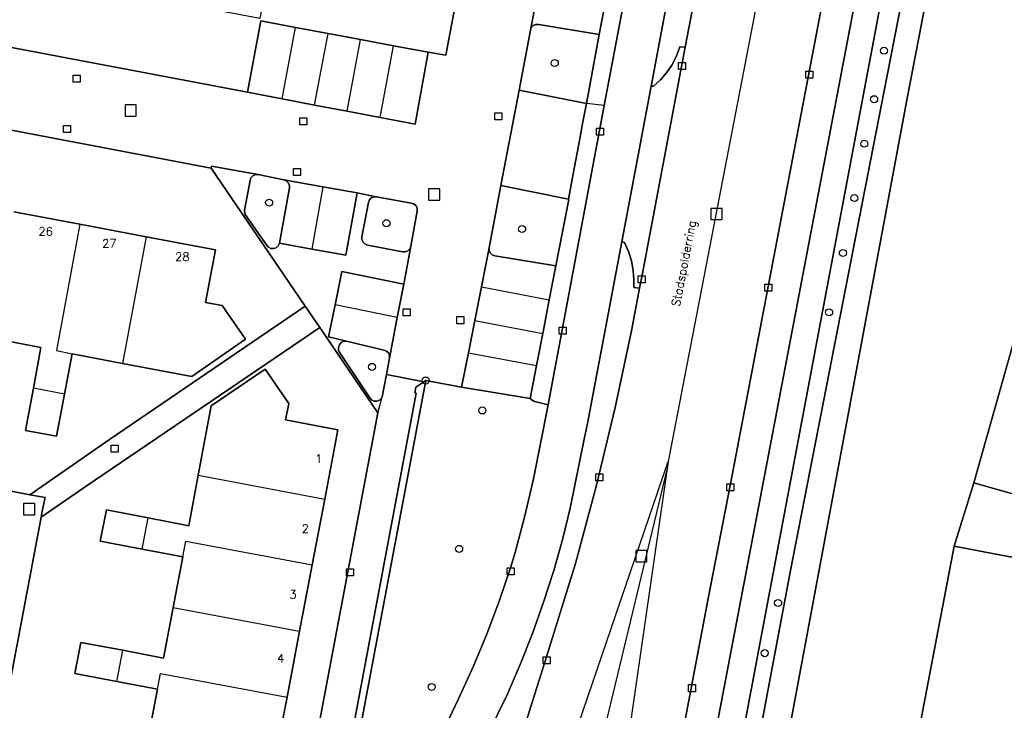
# Model space of a CAD drawing. Header units: metres. Extents: x 108000 to 109000, y 423600 to 424200.
# Tile 77 of 106: x 108860 to 108930, y 423775 to 423824. Entities that reach past the tile are written whole.
import ezdxf

# ---------------------------------------------------------------- set-up
doc = ezdxf.new("R2010")
doc.units = ezdxf.units.M
doc.header["$MEASUREMENT"] = 0
for name, color, linetype in [('Erf', 10, 'Continuous'), ('Fietspad', 10, 'Continuous'), ('groenvoorziening', 10, 'Continuous'), ('Huisnummers', 10, 'Continuous'), ('Inrit', 10, 'Continuous'), ('inspectie- _rioolput', 10, 'Continuous'), ('kolk', 10, 'Continuous'), ('oever_ slootkant', 10, 'Continuous'), ('onverhard', 10, 'Continuous'), ('open verharding', 10, 'Continuous'), ('Openbare_ruimtenaam', 10, 'Continuous'), ('pand', 10, 'Continuous'), ('Parkeervlak', 10, 'Continuous'), ('rijbaan lokale weg', 10, 'Continuous'), ('vegetatieobject', 10, 'Continuous'), ('Voetgangersgebied', 10, 'Continuous'), ('Voetpad', 10, 'Continuous'), ('Walbescherming', 10, 'Continuous'), ('waterloop_ sloot', 10, 'Continuous'), ('Wegmarkering', 10, 'Continuous')]:
    doc.layers.add(name, color=color, linetype=linetype)
doc.styles.get("Standard").update_dxf_attribs({"font": 'txt.shx'})

msp = doc.modelspace()

# ---------------------------------------------------------------- linework, layer by layer
at = {"layer": 'Erf', "color": 52, "true_color": 0xd2d200}
for points in [[(108895.188, 423850.532), (108890.633, 423826.469), (108877.828, 423828.906), (108876.867, 423823.906), (108841.195, 423830.655), (108840.906, 423830.717), (108840.882, 423830.593), (108839.92, 423825.513), (108875.997, 423818.648), (108876.936, 423823.747), (108879.428, 423823.281), (108881.74, 423822.848), (108884.056, 423822.414), (108886.41, 423821.974), (108888.886, 423821.51), (108890.147, 423821.285), (108895.111, 423847.643), (108897.781, 423847.118), (108898.972, 423848.382), (108899.224, 423849.758)], [(108880.109, 423803.393), (108873.396, 423813.241), (108859.776, 423815.83), (108847.219, 423818.232), (108837.35, 423811.448), (108842.444, 423804), (108842.608, 423804.111), (108851, 423791.781), (108860.461, 423789.938), (108866.156, 423793.875), (108880.109, 423803.393)], [(108859.32, 423810.125), (108864.039, 423809.25), (108868.773, 423808.344), (108873.711, 423807.406), (108873, 423803.656), (108874.18, 423803.438), (108875.852, 423801.031), (108872.023, 423798.375), (108867.078, 423799.313), (108863.477, 423800), (108862.93, 423797.125), (108862.367, 423794.125), (108860.141, 423794.531), (108860.711, 423797.531), (108861.25, 423800.438), (108857.633, 423801.125)], [(108885.291, 423795.792), (108881.148, 423801.87), (108864.398, 423790.5), (108861.259, 423788.329), (108857.696, 423769.555), (108866.102, 423757.294), (108871.345, 423749.665), (108871.497, 423749.793), (108877.485, 423753.937), (108877.895, 423756.042), (108877.791, 423756.103), (108885.291, 423795.792)], [(108868.891, 423772.469), (108869.57, 423776.063), (108866.68, 423776.625), (108863.68, 423777.188), (108864.109, 423779.406), (108867.102, 423778.844), (108870, 423778.281), (108870.68, 423781.906), (108871.367, 423785.5), (108868.477, 423786.063), (108865.477, 423786.625), (108865.922, 423788.875), (108868.898, 423788.281), (108871.797, 423787.719), (108872.477, 423791.344), (108873.406, 423796.281), (108877.25, 423798.906), (108878.93, 423796.438), (108878.711, 423795.281), (108882.43, 423794.563), (108881.5, 423789.625), (108880.602, 423784.938), (108879.703, 423780.219), (108878.813, 423775.5), (108877.906, 423770.813)], [(108942.564, 423786.525), (108943.539, 423791.675), (108942.379, 423793.987), (108942.383, 423794.125), (108940.68, 423794.594), (108938.703, 423787.688), (108927.828, 423790.781), (108926.406, 423786.281), (108937.492, 423784.156), (108936.219, 423777.563), (108940.683, 423776.702), (108942.564, 423786.525)]]:
    msp.add_lwpolyline(points, dxfattribs=at)
at = {"layer": 'Fietspad', "color": 255}
for points in [[(108908.476, 423738.855), (108908.609, 423738.301), (108908.036, 423743.253), (108907.94, 423743.972), (108907.574, 423746.973), (108907.455, 423747.635), (108907.373, 423748.303), (108907.327, 423748.974), (108907.317, 423749.646), (108907.344, 423750.318), (108907.408, 423750.988), (108907.759, 423753.95), (108922.859, 423833.911), (108923.973, 423839.779), (108925.615, 423848.424)], [(108905.156, 423837.266), (108901.452, 423817.709), (108897.495, 423796.622), (108897.444, 423796.352), (108896.933, 423793.725), (108896.395, 423791.074), (108895.779, 423788.441), (108895.085, 423785.827), (108894.77, 423784.732), (108893.954, 423782.35), (108893.063, 423779.995), (108892.097, 423777.669), (108891.058, 423775.376), (108890.135, 423773.487)], [(108891.866, 423770.243), (108894.511, 423775.669), (108895.455, 423777.842), (108896.326, 423780.046), (108897.121, 423782.278), (108897.841, 423784.536), (108898.484, 423786.816), (108899.018, 423788.977), (108900.013, 423793.902), (108900.248, 423795.022), (108902.707, 423807.981), (108904.786, 423819.092), (108908.106, 423836.707)], [(108921.046, 423834.062), (108906.081, 423755.653)]]:
    msp.add_lwpolyline(points, dxfattribs=at)
at = {"layer": 'groenvoorziening', "color": 3}
for points in [[(108923.973, 423839.779), (108922.859, 423833.911), (108907.759, 423753.95), (108907.408, 423750.988), (108907.344, 423750.318), (108907.317, 423749.646), (108907.327, 423748.974), (108907.373, 423748.303), (108907.455, 423747.635), (108907.574, 423746.973), (108907.94, 423743.972), (108908.036, 423743.253), (108908.609, 423738.301), (108911.023, 423737.622)], [(108910.057, 423742.556), (108909.351, 423743.284), (108908.472, 423747.045), (108908.055, 423749.031), (108914.75, 423784.531), (108924.768, 423835.944), (108924.773, 423835.969), (108925.738, 423837.962), (108926.548, 423839.291)], [(108910.013, 423836.346), (108908.106, 423836.707), (108904.786, 423819.092), (108904.957, 423819.086), (108905.453, 423819.534), (108905.893, 423820.039), (108906.268, 423820.592), (108906.575, 423821.186), (108906.81, 423821.812), (108906.834, 423821.893), (108907.22, 423821.858), (108910.013, 423836.346)], [(108921.046, 423834.062), (108918.802, 423834.44), (108910.45, 423790.723), (108908.875, 423782.528), (108904.812, 423761.209), (108902.608, 423749.286), (108902.607, 423749.108), (108902.683, 423748.924), (108902.826, 423748.785), (108903.008, 423748.713), (108903.407, 423748.679), (108903.809, 423748.716), (108904.192, 423748.83), (108904.544, 423749.019), (108904.851, 423749.273), (108905.102, 423749.584), (108905.286, 423749.938), (108905.396, 423750.322), (108905.428, 423750.69), (108905.744, 423753.665), (108906.081, 423755.653), (108921.046, 423834.062)], [(108901.083, 423822.773), (108896.782, 423823.486), (108896.745, 423823.495), (108896.552, 423823.494), (108896.375, 423823.416), (108896.245, 423823.274), (108896.183, 423823.091), (108895.372, 423818.8), (108900.18, 423817.849), (108900.189, 423817.847), (108901.083, 423822.773)], [(108878.99, 423811.822), (108878.986, 423812.019), (108878.905, 423812.198), (108878.759, 423812.331), (108878.59, 423812.392), (108876.753, 423812.785), (108876.556, 423812.777), (108876.374, 423812.693), (108876.238, 423812.544), (108876.172, 423812.364), (108875.784, 423810.242), (108875.791, 423810.03), (108875.824, 423809.928), (108877.349, 423807.756), (108877.482, 423807.599), (108877.658, 423807.51), (108877.855, 423807.497), (108878.042, 423807.563), (108878.187, 423807.696), (108878.269, 423807.876), (108878.99, 423811.822)], [(108898.89, 423811.015), (108894.064, 423811.997), (108893.237, 423807.562), (108893.24, 423807.378), (108893.318, 423807.194), (108893.461, 423807.054), (108893.646, 423806.981), (108897.994, 423806.278), (108898.921, 423811.009), (108898.89, 423811.015)], [(108888.099, 423810.168), (108888.107, 423810.218), (108888.089, 423810.412), (108887.995, 423810.582), (108887.842, 423810.701), (108887.659, 423810.748), (108885.207, 423811.202), (108885.166, 423811.201), (108885.007, 423811.198), (108884.823, 423811.117), (108884.686, 423810.971), (108884.615, 423810.782), (108884.155, 423808.34), (108884.162, 423808.144), (108884.245, 423807.957), (108884.393, 423807.815), (108884.588, 423807.738), (108887.05, 423807.263), (108887.25, 423807.261), (108887.435, 423807.338), (108887.576, 423807.48), (108887.651, 423807.665), (108888.099, 423810.168)], [(108899.403, 423785.032), (108900.897, 423790.614), (108902.23, 423796.17), (108903.408, 423801.761), (108903.957, 423804.687), (108903.555, 423804.734), (108903.567, 423805.242), (108903.514, 423805.937), (108903.383, 423806.623), (108903.173, 423807.289), (108902.89, 423807.926), (108902.707, 423807.981), (108900.248, 423795.022), (108900.013, 423793.902), (108899.018, 423788.977), (108898.484, 423786.816), (108897.841, 423784.536), (108897.121, 423782.278), (108896.326, 423780.046), (108895.455, 423777.842), (108894.511, 423775.669), (108891.866, 423770.243)], [(108886.131, 423799.677), (108886.129, 423799.873), (108886.05, 423800.053), (108885.906, 423800.188), (108885.71, 423800.257), (108883.059, 423800.897), (108882.861, 423800.884), (108882.679, 423800.795), (108882.546, 423800.643), (108882.481, 423800.451), (108882.495, 423800.249), (108882.541, 423800.134), (108884.724, 423796.845), (108884.857, 423796.695), (108885.034, 423796.612), (108885.229, 423796.607), (108885.41, 423796.68), (108885.547, 423796.819), (108885.601, 423796.934), (108885.905, 423798.506), (108886.131, 423799.677)], [(108896.933, 423793.725), (108897.444, 423796.352), (108896.399, 423796.614), (108896.161, 423796.807), (108891.27, 423797.613), (108888.707, 423798.085), (108880.206, 423752.938), (108880.701, 423752.788), (108881.187, 423754.424), (108881.839, 423756.417), (108882.477, 423758.16), (108883.189, 423759.873), (108883.975, 423761.554), (108885.754, 423765.177), (108890.135, 423773.487), (108891.058, 423775.376), (108892.097, 423777.669), (108893.063, 423779.995), (108893.954, 423782.35), (108894.77, 423784.732), (108895.085, 423785.827), (108895.779, 423788.441), (108896.395, 423791.074), (108896.933, 423793.725)], [(108892.689, 423763.649), (108897.339, 423778.378), (108899.403, 423785.032)]]:
    msp.add_lwpolyline(points, dxfattribs=at)
at = {"layer": 'Inrit', "color": 255}
msp.add_lwpolyline([(108907.22, 423821.858), (108906.834, 423821.893), (108906.81, 423821.812), (108906.575, 423821.186), (108906.268, 423820.592), (108905.893, 423820.039), (108905.453, 423819.534), (108904.957, 423819.086), (108904.786, 423819.092), (108902.707, 423807.981), (108902.89, 423807.926), (108903.173, 423807.289), (108903.383, 423806.623), (108903.514, 423805.937), (108903.567, 423805.242), (108903.555, 423804.734), (108903.957, 423804.687), (108904.158, 423805.61), (108907.22, 423821.858)], dxfattribs=at)
at = {"layer": 'inspectie- _rioolput', "color": 30}
for p, q in [((108868.056, 423817.755), (108867.256, 423817.755)), ((108867.256, 423817.755), (108867.256, 423816.955)), ((108868.056, 423816.955), (108868.056, 423817.755)), ((108867.256, 423816.955), (108868.056, 423816.955)), ((108889.715, 423811.75), (108888.915, 423811.75)), ((108888.915, 423811.75), (108888.915, 423810.95)), ((108889.715, 423810.95), (108889.715, 423811.75)), ((108888.915, 423810.95), (108889.715, 423810.95)), ((108909.851, 423810.364), (108909.051, 423810.364)), ((108909.051, 423810.364), (108909.051, 423809.564)), ((108909.851, 423809.564), (108909.851, 423810.364)), ((108909.051, 423809.564), (108909.851, 423809.564)), ((108860.808, 423789.31), (108860.008, 423789.31)), ((108860.008, 423789.31), (108860.008, 423788.51)), ((108860.808, 423788.51), (108860.808, 423789.31)), ((108860.008, 423788.51), (108860.808, 423788.51)), ((108904.499, 423785.957), (108903.699, 423785.957)), ((108903.699, 423785.957), (108903.699, 423785.157)), ((108904.499, 423785.157), (108904.499, 423785.957)), ((108903.699, 423785.157), (108904.499, 423785.157))]:
    msp.add_line(p, q, dxfattribs=at)
at = {"layer": 'kolk', "color": 30, "true_color": 0xf07a00}
for p, q in [((108906.741, 423820.268), (108906.741, 423820.768)), ((108906.741, 423820.768), (108907.241, 423820.768)), ((108907.241, 423820.768), (108907.241, 423820.268)), ((108863.559, 423819.361), (108863.559, 423819.861)), ((108863.559, 423819.861), (108864.059, 423819.861)), ((108864.059, 423819.861), (108864.059, 423819.361)), ((108907.241, 423820.268), (108906.741, 423820.268)), ((108915.839, 423819.654), (108915.839, 423820.154)), ((108915.839, 423820.154), (108916.339, 423820.154)), ((108916.339, 423820.154), (108916.339, 423819.654)), ((108864.059, 423819.361), (108863.559, 423819.361)), ((108916.339, 423819.654), (108915.839, 423819.654)), ((108893.631, 423816.687), (108893.631, 423817.187)), ((108893.631, 423817.187), (108894.131, 423817.187)), ((108894.131, 423817.187), (108894.131, 423816.687)), ((108879.724, 423816.319), (108879.724, 423816.819)), ((108879.724, 423816.819), (108880.224, 423816.819)), ((108880.224, 423816.819), (108880.224, 423816.319)), ((108894.131, 423816.687), (108893.631, 423816.687)), ((108862.868, 423815.79), (108862.868, 423816.29)), ((108862.868, 423816.29), (108863.368, 423816.29)), ((108863.368, 423815.79), (108862.868, 423815.79)), ((108863.368, 423816.29), (108863.368, 423815.79)), ((108880.224, 423816.319), (108879.724, 423816.319)), ((108900.903, 423815.59), (108900.903, 423816.09)), ((108900.903, 423816.09), (108901.403, 423816.09)), ((108901.403, 423816.09), (108901.403, 423815.59)), ((108901.403, 423815.59), (108900.903, 423815.59)), ((108879.27, 423812.702), (108879.27, 423813.202)), ((108879.27, 423813.202), (108879.77, 423813.202)), ((108879.77, 423813.202), (108879.77, 423812.702)), ((108879.77, 423812.702), (108879.27, 423812.702)), ((108903.867, 423805.052), (108903.867, 423805.552)), ((108903.867, 423805.552), (108904.367, 423805.552)), ((108904.367, 423805.552), (108904.367, 423805.052)), ((108904.367, 423805.052), (108903.867, 423805.052)), ((108912.917, 423804.459), (108912.917, 423804.959)), ((108912.917, 423804.959), (108913.417, 423804.959)), ((108913.417, 423804.459), (108912.917, 423804.459)), ((108913.417, 423804.959), (108913.417, 423804.459)), ((108887.09, 423802.7), (108887.09, 423803.2)), ((108887.09, 423803.2), (108887.59, 423803.2)), ((108887.59, 423803.2), (108887.59, 423802.7)), ((108887.59, 423802.7), (108887.09, 423802.7)), ((108890.918, 423802.143), (108890.918, 423802.643)), ((108890.918, 423802.643), (108891.418, 423802.643)), ((108891.418, 423802.643), (108891.418, 423802.143)), ((108891.418, 423802.143), (108890.918, 423802.143)), ((108898.232, 423801.398), (108898.232, 423801.898)), ((108898.232, 423801.898), (108898.732, 423801.898)), ((108898.732, 423801.898), (108898.732, 423801.398)), ((108898.732, 423801.398), (108898.232, 423801.398)), ((108866.27, 423792.988), (108866.27, 423793.488)), ((108866.27, 423793.488), (108866.77, 423793.488)), ((108866.77, 423793.488), (108866.77, 423792.988)), ((108866.77, 423792.988), (108866.27, 423792.988)), ((108900.843, 423790.93), (108900.843, 423791.43)), ((108900.843, 423791.43), (108901.343, 423791.43)), ((108901.343, 423791.43), (108901.343, 423790.93)), ((108901.343, 423790.93), (108900.843, 423790.93)), ((108910.2, 423790.223), (108910.2, 423790.723)), ((108910.2, 423790.723), (108910.7, 423790.723)), ((108910.7, 423790.723), (108910.7, 423790.223)), ((108910.7, 423790.223), (108910.2, 423790.223)), ((108894.527, 423784.228), (108894.527, 423784.728)), ((108894.527, 423784.728), (108895.027, 423784.728)), ((108895.027, 423784.728), (108895.027, 423784.228)), ((108883.056, 423784.161), (108883.056, 423784.661)), ((108883.056, 423784.661), (108883.556, 423784.661)), ((108883.556, 423784.161), (108883.056, 423784.161)), ((108883.556, 423784.661), (108883.556, 423784.161)), ((108895.027, 423784.228), (108894.527, 423784.228)), ((108897.089, 423777.876), (108897.089, 423778.376)), ((108897.089, 423778.376), (108897.589, 423778.376)), ((108897.589, 423777.876), (108897.089, 423777.876)), ((108897.589, 423778.376), (108897.589, 423777.876)), ((108907.457, 423775.892), (108907.457, 423776.392)), ((108907.457, 423776.392), (108907.957, 423776.392)), ((108907.957, 423776.392), (108907.957, 423775.892)), ((108907.957, 423775.892), (108907.457, 423775.892))]:
    msp.add_line(p, q, dxfattribs=at)
at = {"layer": 'oever_ slootkant', "color": 92, "true_color": 0x00c300}
for points in [[(108926.548, 423839.291), (108925.738, 423837.962), (108924.773, 423835.969), (108924.768, 423835.944), (108914.75, 423784.531), (108908.055, 423749.031), (108908.472, 423747.045), (108909.351, 423743.284), (108910.057, 423742.556)], [(108911.677, 423744.406), (108910.96, 423746.525), (108910.963, 423753.218), (108911.023, 423754), (108912.226, 423760.106), (108923.008, 423817.969), (108925.965, 423833.322), (108925.969, 423833.344), (108925.442, 423833.421), (108925.398, 423833.312), (108925.148, 423833.375), (108925.656, 423835.875), (108925.914, 423835.844), (108925.906, 423835.75), (108926.188, 423835.719), (108928.266, 423838.965)]]:
    msp.add_lwpolyline(points, dxfattribs=at)
at = {"layer": 'onverhard', "color": 255}
msp.add_lwpolyline([(108888.707, 423798.085), (108888.668, 423798.092), (108888.565, 423798), (108888.012, 423797.609), (108887.928, 423797.217), (108888.03, 423797.194), (108879.725, 423753.084), (108880.206, 423752.938), (108888.707, 423798.085)], dxfattribs=at)
at = {"layer": 'open verharding', "color": 255}
msp.add_lwpolyline([(108881.148, 423801.87), (108880.109, 423803.393), (108866.156, 423793.875), (108860.461, 423789.938), (108861.547, 423789.75), (108861.344, 423788.776), (108861.259, 423788.329), (108864.398, 423790.5), (108881.148, 423801.87)], dxfattribs=at)
at = {"layer": 'pand', "color": 1}
for p, q in [((108864.039, 423809.25), (108859.32, 423810.125)), ((108868.773, 423808.344), (108864.039, 423809.25)), ((108868.773, 423808.344), (108867.078, 423799.313)), ((108862.93, 423797.125), (108863.477, 423800)), ((108863.477, 423800), (108867.078, 423799.313)), ((108862.93, 423797.125), (108860.711, 423797.531)), ((108872.477, 423791.344), (108881.5, 423789.625)), ((108880.602, 423784.938), (108881.5, 423789.625)), ((108868.477, 423786.063), (108868.898, 423788.281)), ((108868.477, 423786.063), (108871.367, 423785.5)), ((108871.367, 423785.5), (108870.68, 423781.906)), ((108879.703, 423780.219), (108880.602, 423784.938)), ((108870.68, 423781.906), (108879.703, 423780.219)), ((108878.813, 423775.5), (108879.703, 423780.219)), ((108866.68, 423776.625), (108867.102, 423778.844)), ((108866.68, 423776.625), (108869.57, 423776.063)), ((108869.57, 423776.063), (108868.891, 423772.469)), ((108877.906, 423770.813), (108878.813, 423775.5))]:
    msp.add_line(p, q, dxfattribs=at)
for points in [[(108946.508, 423815.406), (108948.186, 423814.924), (108948.25, 423814.906), (108949.227, 423818.313), (108949.154, 423818.334), (108947.5, 423818.813), (108949.461, 423825.656), (108949.058, 423825.771), (108938.544, 423828.77), (108927.828, 423790.781), (108938.703, 423787.688), (108940.68, 423794.594), (108942.383, 423794.125), (108943.344, 423797.531), (108943.285, 423797.548), (108941.609, 423798.031), (108946.508, 423815.406)], [(108864.039, 423809.25), (108862.359, 423800.219), (108863.477, 423800)], [(108867.078, 423799.313), (108872.023, 423798.375), (108875.852, 423801.031), (108874.18, 423803.438), (108873, 423803.656), (108873.711, 423807.406), (108868.773, 423808.344)], [(108857.633, 423801.125), (108861.25, 423800.438), (108860.711, 423797.531)], [(108881.5, 423789.625), (108882.43, 423794.563), (108878.711, 423795.281), (108878.93, 423796.438), (108877.25, 423798.906), (108873.406, 423796.281), (108872.477, 423791.344)], [(108860.711, 423797.531), (108860.141, 423794.531), (108862.367, 423794.125), (108862.93, 423797.125)], [(108872.477, 423791.344), (108871.797, 423787.719), (108868.898, 423788.281)], [(108868.898, 423788.281), (108865.922, 423788.875), (108865.477, 423786.625), (108868.477, 423786.063)], [(108871.367, 423785.5), (108871.585, 423786.624), (108880.602, 423784.938)], [(108928.771, 423738.239), (108930.117, 423745.344), (108931.841, 423745.004), (108932.539, 423748.438), (108932.451, 423748.455), (108930.75, 423748.781), (108935.227, 423772.438), (108936.915, 423772.114), (108939.789, 423771.563), (108940.758, 423776.688), (108940.683, 423776.702), (108936.219, 423777.563), (108937.492, 423784.156), (108926.406, 423786.281), (108918.002, 423742.239), (108917.641, 423740.344), (108922.051, 423739.515), (108923.451, 423739.252), (108923.53, 423739.237), (108924.021, 423739.144)], [(108870.68, 423781.906), (108870, 423778.281), (108867.102, 423778.844)], [(108867.102, 423778.844), (108864.109, 423779.406), (108863.68, 423777.188), (108866.68, 423776.625)], [(108869.57, 423776.063), (108869.788, 423777.187), (108878.813, 423775.5)]]:
    msp.add_lwpolyline(points, dxfattribs=at)
at = {"layer": 'Parkeervlak', "color": 255}
for points in [[(108901.977, 423827.528), (108902.44, 423829.99), (108898.166, 423830.652), (108897.978, 423830.74), (108897.838, 423830.89), (108897.767, 423831.082), (108897.774, 423831.288), (108897.219, 423828.431), (108896.756, 423826.042), (108896.183, 423823.091), (108896.245, 423823.274), (108896.375, 423823.416), (108896.552, 423823.494), (108896.745, 423823.495), (108896.782, 423823.486), (108901.083, 423822.773), (108901.527, 423825.135), (108901.977, 423827.528)], [(108888.886, 423821.51), (108886.41, 423821.974), (108884.056, 423822.414), (108881.74, 423822.848), (108879.428, 423823.281), (108876.936, 423823.747), (108875.997, 423818.648), (108878.473, 423818.177), (108880.784, 423817.737), (108883.098, 423817.297), (108885.451, 423816.85), (108887.961, 423816.372), (108888.886, 423821.51)], [(108899.682, 423815.211), (108899.932, 423816.539), (108900.18, 423817.849), (108895.372, 423818.8), (108894.064, 423811.997), (108898.89, 423811.015), (108899.255, 423812.951), (108899.682, 423815.211)], [(108883.824, 423811.484), (108881.36, 423811.911), (108878.59, 423812.392), (108878.759, 423812.331), (108878.905, 423812.198), (108878.986, 423812.019), (108878.99, 423811.822), (108878.269, 423807.876), (108880.574, 423807.468), (108883.016, 423807.036), (108883.824, 423811.484)], [(108897.524, 423803.851), (108897.994, 423806.278), (108893.646, 423806.981), (108893.461, 423807.054), (108893.318, 423807.194), (108893.24, 423807.378), (108893.237, 423807.562), (108892.685, 423804.77), (108892.209, 423802.362), (108891.757, 423800.074), (108891.27, 423797.613), (108896.161, 423796.807), (108896.615, 423799.151), (108897.058, 423801.441), (108897.524, 423803.851)], [(108887.145, 423804.955), (108882.719, 423805.853), (108882.241, 423803.48), (108881.782, 423801.199), (108883.059, 423800.897), (108885.71, 423800.257), (108885.906, 423800.188), (108886.05, 423800.053), (108886.129, 423799.873), (108886.131, 423799.677), (108886.669, 423802.589), (108887.145, 423804.955)]]:
    msp.add_lwpolyline(points, dxfattribs=at)
at = {"layer": 'rijbaan lokale weg', "color": 255}
for points in [[(108915.982, 423867.708), (108910.013, 423836.346), (108907.22, 423821.858), (108904.158, 423805.61), (108903.957, 423804.687), (108903.408, 423801.761), (108902.23, 423796.17), (108900.897, 423790.614), (108899.403, 423785.032), (108897.339, 423778.378), (108892.689, 423763.649), (108892.447, 423762.767), (108891.34, 423758.9), (108890.743, 423756.309), (108889.912, 423752.201), (108889.868, 423751.862), (108889.084, 423747.974), (108889.037, 423747.783), (108884.184, 423722.323)], [(108920.388, 423866.856), (108914.807, 423837.937), (108914.323, 423835.427), (108906.002, 423792.314), (108905.936, 423791.833), (108901.463, 423773.254)], [(108897.175, 423719.78), (108897.894, 423723.726), (108897.974, 423724.167), (108900.979, 423740.419), (108901.51, 423743.402), (108901.851, 423745.203), (108901.89, 423745.401), (108902.608, 423749.286), (108904.812, 423761.209), (108908.875, 423782.528), (108910.45, 423790.723), (108918.802, 423834.44), (108918.846, 423834.672), (108924.796, 423866.015)], [(108895.111, 423847.643), (108890.147, 423821.285), (108888.886, 423821.51), (108887.961, 423816.372), (108885.451, 423816.85), (108883.098, 423817.297), (108880.784, 423817.737), (108878.473, 423818.177), (108875.997, 423818.648), (108839.92, 423825.513)], [(108847.219, 423818.232), (108859.776, 423815.83), (108873.396, 423813.241), (108873.43, 423813.377), (108876.753, 423812.785), (108878.59, 423812.392), (108881.36, 423811.911), (108883.824, 423811.484), (108885.166, 423811.201), (108885.207, 423811.202), (108887.659, 423810.748), (108887.842, 423810.701), (108887.995, 423810.582), (108888.089, 423810.412), (108888.107, 423810.218), (108888.099, 423810.168), (108887.651, 423807.665), (108887.145, 423804.955), (108886.669, 423802.589), (108886.131, 423799.677), (108885.905, 423798.506), (108888.565, 423798), (108888.668, 423798.092), (108888.707, 423798.085), (108891.27, 423797.613), (108891.757, 423800.074), (108892.209, 423802.362), (108892.685, 423804.77), (108893.237, 423807.562), (108894.064, 423811.997), (108895.372, 423818.8), (108896.183, 423823.091), (108896.756, 423826.042)]]:
    msp.add_lwpolyline(points, dxfattribs=at)
at = {"layer": 'vegetatieobject', "color": 3}
for centre in [(108921.412, 423821.615), (108897.919, 423820.734), (108920.707, 423818.154), (108920.002, 423814.981), (108877.537, 423810.778), (108919.297, 423811.103), (108885.91, 423809.31), (108895.589, 423808.889), (108918.475, 423807.186), (108917.496, 423802.955), (108884.88, 423799.063), (108888.707, 423798.085), (108892.747, 423795.952), (108891.095, 423786.079), (108913.856, 423782.219), (108912.902, 423778.639), (108889.127, 423776.229)]:
    msp.add_circle(centre, 0.25, dxfattribs=at)
at = {"layer": 'Voetgangersgebied', "color": 255}
msp.add_lwpolyline([(108861.259, 423788.329), (108861.344, 423788.776), (108861.547, 423789.75), (108860.461, 423789.938), (108851, 423791.781), (108842.608, 423804.111), (108842.444, 423804), (108837.35, 423811.448), (108835.074, 423809.932), (108843.307, 423797.931), (108848.625, 423790.156), (108845.312, 423772.812), (108845.365, 423772.732), (108849.088, 423772.026), (108853.181, 423771.249), (108863.515, 423756.179), (108863.81, 423755.777), (108869.038, 423748.091), (108871.345, 423749.665), (108866.102, 423757.294), (108857.696, 423769.555), (108861.259, 423788.329)], dxfattribs=at)
at = {"layer": 'Voetpad', "color": 255}
for p, q in [((108901.452, 423817.709), (108900.189, 423817.847)), ((108885.291, 423795.792), (108885.601, 423796.934))]:
    msp.add_line(p, q, dxfattribs=at)
for points in [[(108901.452, 423817.709), (108905.156, 423837.266), (108905.597, 423839.579), (108906.392, 423843.84), (108905.101, 423844.053), (108904.663, 423841.749), (108904.298, 423839.825), (108904.228, 423839.454), (108903.773, 423837.062), (108903.304, 423834.59), (108902.44, 423829.99), (108901.977, 423827.528), (108901.527, 423825.135), (108901.083, 423822.773), (108900.189, 423817.847)], [(108900.189, 423817.847), (108900.18, 423817.849), (108899.932, 423816.539), (108899.682, 423815.211), (108899.255, 423812.951), (108898.89, 423811.015), (108898.921, 423811.009), (108897.994, 423806.278), (108897.524, 423803.851), (108897.058, 423801.441), (108896.615, 423799.151), (108896.161, 423796.807), (108896.399, 423796.614), (108897.444, 423796.352), (108897.495, 423796.622), (108901.452, 423817.709)], [(108885.601, 423796.934), (108885.547, 423796.819), (108885.41, 423796.68), (108885.229, 423796.607), (108885.034, 423796.612), (108884.857, 423796.695), (108884.724, 423796.845), (108882.541, 423800.134), (108882.495, 423800.249), (108882.481, 423800.451), (108882.546, 423800.643), (108882.679, 423800.795), (108882.861, 423800.884), (108883.059, 423800.897), (108881.782, 423801.199), (108882.241, 423803.48), (108882.719, 423805.853), (108887.145, 423804.955), (108887.651, 423807.665), (108887.576, 423807.48), (108887.435, 423807.338), (108887.25, 423807.261), (108887.05, 423807.263), (108884.588, 423807.738), (108884.393, 423807.815), (108884.245, 423807.957), (108884.162, 423808.144), (108884.155, 423808.34), (108884.615, 423810.782), (108884.686, 423810.971), (108884.823, 423811.117), (108885.007, 423811.198), (108885.166, 423811.201), (108883.824, 423811.484), (108883.016, 423807.036), (108880.574, 423807.468), (108878.269, 423807.876), (108878.187, 423807.696), (108878.042, 423807.563), (108877.855, 423807.497), (108877.658, 423807.51), (108877.482, 423807.599), (108877.349, 423807.756), (108875.824, 423809.928), (108875.791, 423810.03), (108875.784, 423810.242), (108876.172, 423812.364), (108876.238, 423812.544), (108876.374, 423812.693), (108876.556, 423812.777), (108876.753, 423812.785), (108873.43, 423813.377), (108873.396, 423813.241), (108880.109, 423803.393), (108881.148, 423801.87), (108885.291, 423795.792)], [(108879.725, 423753.084), (108888.03, 423797.194), (108887.928, 423797.217), (108888.012, 423797.609), (108888.565, 423798), (108885.905, 423798.506), (108885.601, 423796.934)], [(108885.291, 423795.792), (108877.791, 423756.103), (108877.895, 423756.042), (108877.485, 423753.937), (108877.464, 423753.83)]]:
    msp.add_lwpolyline(points, dxfattribs=at)
at = {"layer": 'Walbescherming', "color": 255}
msp.add_lwpolyline([(108925.965, 423833.322), (108923.008, 423817.969), (108912.226, 423760.106)], dxfattribs=at)
at = {"layer": 'waterloop_ sloot', "color": 5}
msp.add_lwpolyline([(108925.965, 423833.322), (108923.008, 423817.969), (108912.226, 423760.106), (108911.023, 423754), (108910.963, 423753.218), (108910.96, 423746.525), (108911.677, 423744.406), (108911.799, 423744.046), (108913.91, 423742.82), (108913.949, 423742.959), (108914.18, 423742.938), (108914.07, 423742.406), (108916.055, 423742.094), (108916.156, 423742.688), (108916.319, 423742.649), (108916.938, 423742.498), (108918.002, 423742.239), (108926.406, 423786.281), (108927.828, 423790.781), (108938.544, 423828.77)], dxfattribs=at)
at = {"layer": 'Wegmarkering', "color": 255}
for p, q in [((108878.473, 423818.177), (108879.428, 423823.281)), ((108880.784, 423817.737), (108881.74, 423822.848)), ((108883.098, 423817.297), (108884.056, 423822.414)), ((108885.451, 423816.85), (108886.41, 423821.974)), ((108881.36, 423811.911), (108880.574, 423807.468)), ((108892.685, 423804.77), (108897.524, 423803.851)), ((108886.669, 423802.589), (108882.241, 423803.48)), ((108892.209, 423802.362), (108897.058, 423801.441)), ((108891.757, 423800.074), (108896.615, 423799.151))]:
    msp.add_line(p, q, dxfattribs=at)
msp.add_lwpolyline([(108899.419, 423773.031), (108899.591, 423773.501), (108906.002, 423792.314), (108903.411, 423774.361), (108903.108, 423771.887)], dxfattribs=at)

# ---------------------------------------------------------------- texts
at = {"layer": 'Huisnummers', "color": 255}
for s, p in [('26', (108861.069, 423808.422)), ('27', (108865.625, 423807.578)), ('28', (108870.822, 423806.617)), ('1', (108880.816, 423792.205)), ('2', (108879.868, 423787.224)), ('3', (108878.975, 423782.528)), ('4', (108878.109, 423777.977))]:
    msp.add_text(s, height=0.6, dxfattribs=at).set_placement(p)
at = {"layer": 'Openbare_ruimtenaam', "color": 255}
msp.add_text('Stadspolderring', height=0.6, rotation=79, dxfattribs=at).set_placement((108906.82, 423803.334))

doc.saveas('drawing.dxf')
